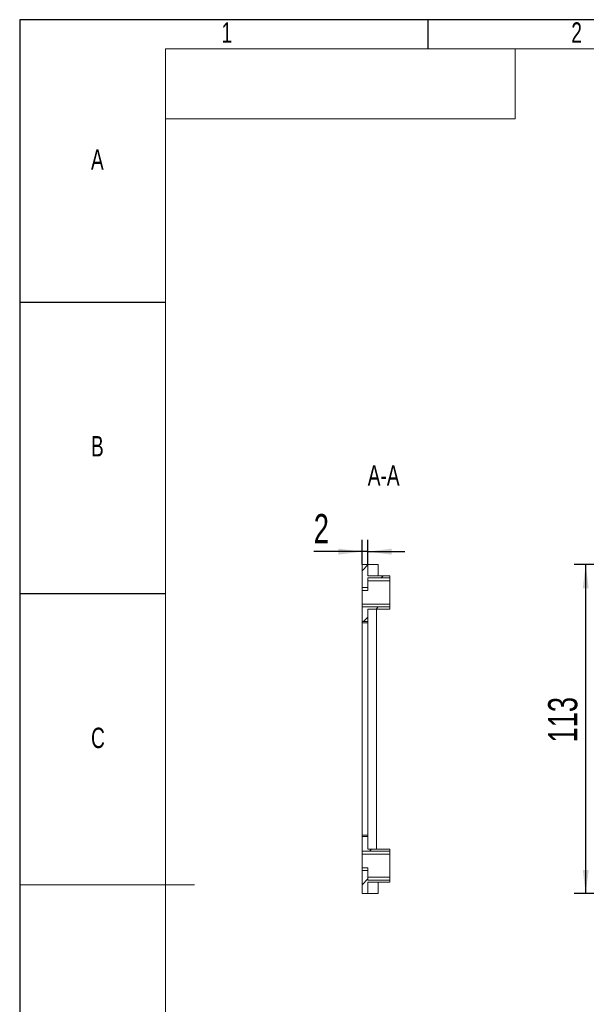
# Model space of a CAD drawing. Header units: millimetres. Extents: x -8 to 916, y -4 to 297.
# Tile 2 of 12: x 0 to 97, y 128 to 297. Entities that reach past the tile are written whole.
import ezdxf

# ---------------------------------------------------------------- set-up
doc = ezdxf.new("R2010")
doc.units = ezdxf.units.MM
for name, color, linetype in [('10', 7, 'Continuous'), ('5', 7, 'Continuous'), ('9', 7, 'Continuous')]:
    doc.layers.add(name, color=color, linetype=linetype)
doc.styles.add('SLDTEXTSTYLE1', font='TXT', dxfattribs={"width": 0.7})
doc.dimstyles.new('SLDDIMSTYLE0', dxfattribs={"dimtxt": 5, "dimasz": 4.08, "dimexe": 0, "dimexo": 0.0625, "dimgap": 1.25, "dimtad": 2, "dimlfac": 2, "dimrnd": 1e-09, "dimzin": 12, "dimdsep": 46, "dimtxsty": 'SLDTEXTSTYLE1', "dimsah": 1, "dimcen": 0.09, "dimadec": 0, "dimazin": 3, "dimtfac": 1, "dimtofl": 0, "dimtmove": 0, "dimatfit": 3, "dimfxl": 0, "dimfrac": 2, "dimtolj": 1, "dimtzin": 12, "dimarcsym": 0})
doc.dimstyles.new('SLDDIMSTYLE5', dxfattribs={"dimtxt": 5, "dimasz": 4.08, "dimexe": 0, "dimexo": 0.0625, "dimgap": 1.25, "dimtad": 2, "dimlfac": 2, "dimrnd": 1e-09, "dimzin": 12, "dimdsep": 46, "dimtxsty": 'SLDTEXTSTYLE1', "dimsah": 1, "dimcen": 0.09, "dimadec": 0, "dimazin": 3, "dimtfac": 1, "dimtmove": 0, "dimatfit": 0, "dimfxl": 0, "dimfrac": 2, "dimtolj": 1, "dimtzin": 12, "dimarcsym": 0})

# ---------------------------------------------------------------- blocks, each defined once
blk = doc.blocks.new('_D')
at = {"layer": '10'}
for p, q in [((129.6, 203.5), (95.1, 203.5)), ((97.1, 147), (97.1, 203.5)), ((129.6, 147), (95.1, 147))]:
    blk.add_line(p, q, dxfattribs=at)
for points in [[(97.1, 203.5), (96.6, 199.42), (97.61, 199.42)], [(97.1, 147), (97.61, 151.08), (96.6, 151.08)]]:
    blk.add_solid(points, dxfattribs=at)
at = {"layer": '10', "insert": (90.66, 172.95), "char_height": 5, "attachment_point": 1, "rotation": 90, "style": 'SLDTEXTSTYLE1'}
blk.add_mtext('113', dxfattribs=at)
blk = doc.blocks.new('_D_31')
at = {"layer": '10'}
for p, q in [((58.74, 203.5), (58.74, 207.7)), ((59.74, 203.5), (59.74, 207.7)), ((58.74, 205.7), (50.45, 205.7)), ((59.74, 205.7), (58.74, 205.7)), ((59.74, 205.7), (66.09, 205.7))]:
    blk.add_line(p, q, dxfattribs=at)
for points in [[(58.74, 205.7), (54.66, 206.21), (54.66, 205.19)], [(59.74, 205.7), (63.82, 205.19), (63.82, 206.21)]]:
    blk.add_solid(points, dxfattribs=at)
at = {"layer": '10', "insert": (50.45, 212.15), "char_height": 5, "attachment_point": 1, "style": 'SLDTEXTSTYLE1'}
blk.add_mtext('2', dxfattribs=at)

msp = doc.modelspace()

# ---------------------------------------------------------------- hatches: boundary and pattern name
at = {"linetype": 'Continuous', "lineweight": 0}
h = msp.add_hatch(dxfattribs=at)
h.set_pattern_fill('ANSI31', angle=3e-322, style=0)
h.paths.add_polyline_path([(59.73949746, 201.5548182), (59.73949746, 203.5048182), (58.73949746, 203.5048182), (58.73949746, 199.5548182), (59.73949746, 199.5548182), (59.73949746, 201.2048182), (63.48949746, 201.2048182), (63.48949746, 201.5548182)], flags=0)
h = msp.add_hatch(dxfattribs=at)
h.set_pattern_fill('ANSI31', angle=3e-322, style=0)
h.paths.add_polyline_path([(58.73949746, 196.2048182), (58.73949746, 193.7048182), (59.73949746, 193.7048182), (59.73949746, 195.8548182), (63.48949746, 195.8548182), (63.48949746, 196.2048182)], flags=0)
h = msp.add_hatch(dxfattribs=at)
h.set_pattern_fill('ANSI31', angle=3e-322, style=0)
h.paths.add_polyline_path([(59.73949746, 154.6548182), (59.73949746, 156.8048182), (58.73949746, 156.8048182), (58.73949746, 154.3048182), (63.48949746, 154.3048182), (63.48949746, 154.6548182)], flags=0)
h = msp.add_hatch(dxfattribs=at)
h.set_pattern_fill('ANSI31', angle=3e-322, style=0)
h.paths.add_polyline_path([(59.73949746, 147.0048182), (59.73949746, 148.9548182), (63.48949746, 148.9548182), (63.48949746, 149.3048182), (59.73949746, 149.3048182), (59.73949746, 150.9548182), (58.73949746, 150.9548182), (58.73949746, 147.0048182)], flags=0)

# ---------------------------------------------------------------- linework, layer by layer
at = {"color": 7, "linetype": 'Continuous', "lineweight": 15}
for p, q in [((58.73949746, 199.5548182), (58.73949746, 203.5048182)), ((59.73949746, 203.5048182), (58.73949746, 203.5048182)), ((59.73949746, 203.5048182), (59.73949746, 201.5548182)), ((61.48949746, 203.5048182), (59.73949746, 203.5048182)), ((61.48949746, 203.5048182), (61.48949746, 201.5548182)), ((63.48949746, 201.5548182), (59.73949746, 201.5548182)), ((59.73949746, 201.2048182), (59.73949746, 199.5548182)), ((63.48949746, 201.2048182), (59.73949746, 201.2048182)), ((63.48949746, 201.2048182), (63.48949746, 201.5548182)), ((63.48949746, 201.2048182), (63.48949746, 200.7048182)), ((58.73949746, 199.5548182), (59.73949746, 199.5548182)), ((58.73949746, 199.0548182), (58.73949746, 199.5548182)), ((63.48949746, 200.7048182), (59.73949746, 200.7048182)), ((59.73949746, 199.5548182), (59.73949746, 199.0548182)), ((63.48949746, 196.7048182), (63.48949746, 200.7048182)), ((59.73949746, 199.0548182), (58.73949746, 199.0548182)), ((58.73949746, 199.0548182), (58.73949746, 196.7048182)), ((58.73949746, 196.7048182), (63.48949746, 196.7048182)), ((58.73949746, 196.2048182), (58.73949746, 196.7048182)), ((58.73949746, 193.7048182), (58.73949746, 196.2048182)), ((63.48949746, 196.2048182), (58.73949746, 196.2048182)), ((63.48949746, 196.7048182), (63.48949746, 196.2048182)), ((63.48949746, 195.8548182), (63.48949746, 196.2048182)), ((59.73949746, 195.8548182), (59.73949746, 193.7048182)), ((59.73949746, 195.8548182), (63.48949746, 195.8548182)), ((61.23949746, 154.6548182), (61.23949746, 195.8548182)), ((58.73949746, 193.7048182), (59.73949746, 193.7048182)), ((58.73949746, 193.4548182), (58.73949746, 193.7048182)), ((59.73949746, 193.4548182), (58.73949746, 193.4548182)), ((58.73949746, 193.4548182), (58.73949746, 157.0548182)), ((59.73949746, 193.7048182), (59.73949746, 193.4548182)), ((59.73949746, 193.4548182), (59.73949746, 157.0548182)), ((58.73949746, 157.0548182), (59.73949746, 157.0548182)), ((58.73949746, 156.8048182), (58.73949746, 157.0548182)), ((58.73949746, 154.3048182), (58.73949746, 156.8048182)), ((59.73949746, 156.8048182), (58.73949746, 156.8048182)), ((59.73949746, 157.0548182), (59.73949746, 156.8048182)), ((59.73949746, 156.8048182), (59.73949746, 154.6548182)), ((58.73949746, 154.3048182), (63.48949746, 154.3048182)), ((58.73949746, 153.8048182), (58.73949746, 154.3048182)), ((63.48949746, 153.8048182), (58.73949746, 153.8048182)), ((58.73949746, 153.8048182), (58.73949746, 151.4548182)), ((63.48949746, 154.6548182), (59.73949746, 154.6548182)), ((63.48949746, 154.6548182), (63.48949746, 154.3048182)), ((63.48949746, 154.3048182), (63.48949746, 153.8048182)), ((63.48949746, 149.8048182), (63.48949746, 153.8048182)), ((58.73949746, 151.4548182), (59.73949746, 151.4548182)), ((58.73949746, 150.9548182), (58.73949746, 151.4548182)), ((58.73949746, 147.0048182), (58.73949746, 150.9548182)), ((59.73949746, 150.9548182), (58.73949746, 150.9548182)), ((59.73949746, 151.4548182), (59.73949746, 150.9548182)), ((59.73949746, 150.9548182), (59.73949746, 149.3048182)), ((59.73949746, 149.8048182), (63.48949746, 149.8048182)), ((59.73949746, 149.3048182), (63.48949746, 149.3048182)), ((59.73949746, 148.9548182), (59.73949746, 147.0048182)), ((59.73949746, 148.9548182), (63.48949746, 148.9548182)), ((61.48949746, 148.9548182), (61.48949746, 147.0048182)), ((63.48949746, 149.8048182), (63.48949746, 149.3048182)), ((63.48949746, 149.3048182), (63.48949746, 148.9548182)), ((58.73949746, 147.0048182), (59.73949746, 147.0048182)), ((61.48949746, 147.0048182), (59.73949746, 147.0048182))]:
    msp.add_line(p, q, dxfattribs=at)
at = {"layer": '5'}
for p, q in [((70, 297), (70, 292)), ((0, 248.5), (25, 248.5)), ((0, 198.5), (25, 198.5))]:
    msp.add_line(p, q, dxfattribs=at)
at = {"layer": '5', "color": 7, "lineweight": 15}
for p, q in [((415, 292), (25, 292)), ((25, 292), (25, 5)), ((85, 280), (85, 292)), ((25, 280), (85, 280))]:
    msp.add_line(p, q, dxfattribs=at)
at = {"layer": '5', "lineweight": 15}
msp.add_line((0, 148.5), (30, 148.5), dxfattribs=at)
at = {"layer": '9', "color": 7}
for p, q in [((420, 297), (0, 297)), ((0, 297), (0, 0))]:
    msp.add_line(p, q, dxfattribs=at)

# ---------------------------------------------------------------- texts
at = {"layer": '10', "char_height": 3.5, "attachment_point": 2, "style": 'SLDTEXTSTYLE1'}
for s, insert in [('1', (35.54444444, 296.54267083)), ('2', (95.54444444, 296.54267083)), ('A', (13.32031252, 274.73642786)), ('B', (13.32031252, 225.54267083)), ('A-A', (62.44158085, 220.54155549)), ('C', (13.42725694, 175.48642786))]:
    msp.add_mtext(s, dxfattribs=dict(at, insert=insert))

# ---------------------------------------------------------------- dimensions: what is measured, and where the dimension line sits
at = {"layer": '10'}
dim = msp.add_linear_dim(base=(58.73949746, 205.70044343), p1=(59.73949746, 203.5048182), p2=(58.73949746, 203.5048182), dimstyle='SLDDIMSTYLE5', dxfattribs=at)
dim.commit()
dim.dimension.update_dxf_attribs({"geometry": '_D_31', "text_midpoint": (51.54807216, 205.70044343), "dimtype": 160})
dim = msp.add_linear_dim(base=(97.10372576, 203.5048182), p1=(129.59698121, 147.0048182), p2=(129.59698121, 203.5048182), angle=90, dimstyle='SLDDIMSTYLE0', dxfattribs=at)
dim.commit()
dim.dimension.update_dxf_attribs({"geometry": '_D', "text_midpoint": (97.10372576, 176.24421268), "dimtype": 160})

doc.saveas('drawing.dxf')
